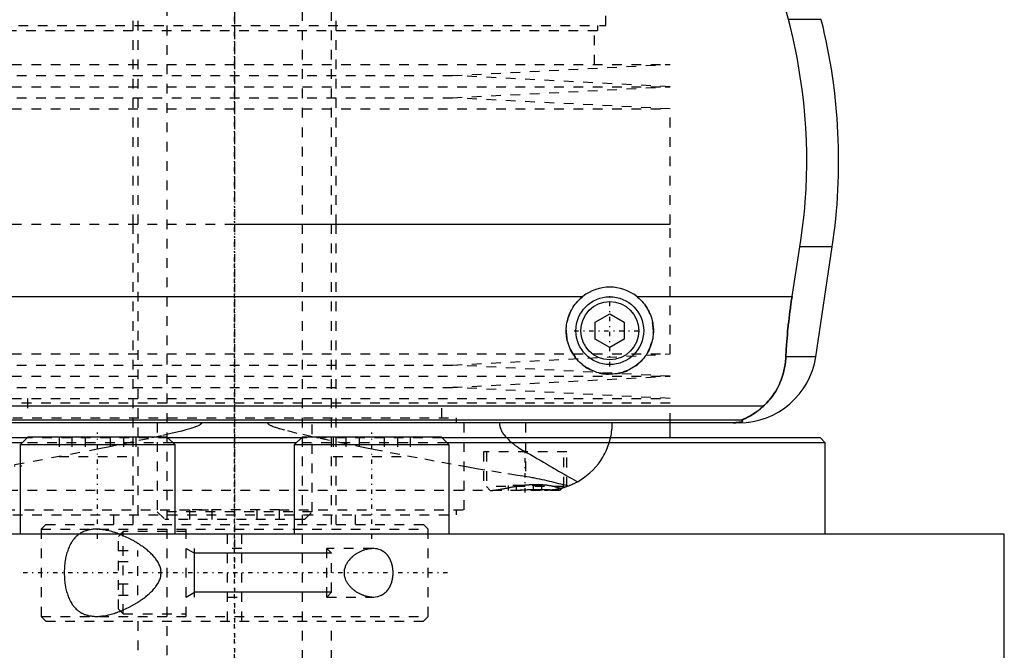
# Model space of a CAD drawing. Extents: x -90 to 90, y -319 to 558.
# Tile 4 of 9: x -22 to 80, y -24 to 42. Entities that reach past the tile are written whole.
import ezdxf

# ---------------------------------------------------------------- set-up
doc = ezdxf.new("R2010")
doc.units = 0
doc.linetypes.add('CENTER', pattern=[1.5, 0.45, -0.5, 0.05, -0.5])
doc.linetypes.add('DASHED', pattern=[2, 1, -1])
for name, color, linetype in [('AM_0', 7, 'CONTINUOUS'), ('AM_10', 7, 'CONTINUOUS'), ('AM_3', 7, 'DASHED'), ('AM_7', 7, 'CENTER')]:
    doc.layers.add(name, color=color, linetype=linetype)

msp = doc.modelspace()

# ---------------------------------------------------------------- linework, layer by layer
at = {"layer": 'AM_0', "color": 7, "linetype": 'CONTINUOUS'}
for p, q in [((57.2, 41.62), (55.78, 46.97)), ((60.6, 41.62), (57.2, 41.62)), ((57.58, 13.03), (58.39, 18.16)), ((61.72, 18.16), (58.39, 18.16)), ((60.02, 6.81), (61.72, 18.16)), ((-35.96, 13.03), (35.96, 13.03)), ((41.54, 13.03), (57.58, 13.03)), ((37.25, 10.37), (38.75, 11.23)), ((38.75, 11.23), (40.25, 10.37)), ((37.25, 8.63), (37.25, 10.37)), ((40.25, 10.37), (40.25, 8.63)), ((38.75, 7.77), (37.25, 8.63)), ((40.25, 8.63), (38.75, 7.77)), ((60.02, 6.81), (56.93, 6.81)), ((54.6, 1.69), (-54.6, 1.69)), ((52.38, 0.25), (-52.38, 0.25)), ((52.11, 0), (-52.11, 0)), ((45, -1.58), (45, 0)), ((-21.44, -1.58), (-60.5, -1.58)), ((-21.36, -1.5), (-22.16, -2.3)), ((-6.96, -1.5), (-21.36, -1.5)), ((-6.16, -2.3), (-6.96, -1.5)), ((6.88, -1.58), (-6.88, -1.58)), ((6.96, -1.5), (6.16, -2.3)), ((21.36, -1.5), (6.96, -1.5)), ((22.16, -2.3), (21.36, -1.5)), ((60.5, -1.58), (21.44, -1.58)), ((61, -2.08), (60.5, -1.58)), ((-21.94, -2.08), (-61, -2.08)), ((-22.16, -2.3), (-22.16, -11.5)), ((-6.16, -2.3), (-22.16, -2.3)), ((6.38, -2.08), (-6.38, -2.08)), ((-6.16, -11.5), (-6.16, -2.3)), ((6.16, -2.3), (6.16, -11.5)), ((22.16, -2.3), (6.16, -2.3)), ((61, -2.08), (21.94, -2.08)), ((22.16, -11.5), (22.16, -2.3)), ((61, -11.5), (61, -2.08)), ((79.5, -11.5), (-79.5, -11.5)), ((79.5, -28.2), (79.5, -11.5))]:
    msp.add_line(p, q, dxfattribs=at)
for points in [[(58.39, 18.16, 0), (58.5, 18.82, 0), (58.67, 20.16, 0), (58.82, 21.48, 0), (58.88, 22.14, 0), (58.94, 22.8, 0), (59.02, 24.1, 0), (59.07, 25.38, 0), (59.09, 26.64, 0), (59.09, 27.88, 0), (59.06, 29.15, 0), (59.03, 29.79, 0), (58.99, 30.44, 0), (58.9, 31.75, 0), (58.78, 33.07, 0), (58.62, 34.4, 0), (58.43, 35.73, 0), (58.21, 37.05, 0), (58.09, 37.72, 0), (57.96, 38.38, 0), (57.68, 39.69, 0), (57.37, 40.98, 0), (57.2, 41.62, 0)], [(41.54, 13.03, 0), (41.62, 12.97, 0), (41.77, 12.83, 0), (41.92, 12.69, 0), (41.99, 12.62, 0), (42.06, 12.55, 0), (42.2, 12.39, 0), (42.33, 12.23, 0), (42.45, 12.06, 0), (42.57, 11.89, 0), (42.67, 11.7, 0), (42.72, 11.61, 0), (42.77, 11.52, 0), (42.86, 11.32, 0), (42.95, 11.13, 0), (43.02, 10.93, 0), (43.08, 10.73, 0), (43.13, 10.52, 0), (43.15, 10.42, 0), (43.18, 10.32, 0), (43.21, 10.11, 0), (43.23, 9.91, 0), (43.24, 9.81, 0), (43.25, 9.71, 0), (43.25, 9.51, 0), (43.25, 9.31, 0), (43.24, 9.21, 0), (43.23, 9.11, 0), (43.21, 8.91, 0), (43.18, 8.7, 0), (43.14, 8.5, 0), (43.09, 8.3, 0), (43.03, 8.1, 0), (42.99, 8.01, 0), (42.96, 7.91, 0), (42.88, 7.72, 0), (42.8, 7.53, 0), (42.7, 7.34, 0), (42.6, 7.17, 0), (42.49, 6.99, 0), (42.43, 6.91, 0), (42.37, 6.83, 0), (42.25, 6.67, 0), (42.12, 6.52, 0), (41.98, 6.37, 0), (41.84, 6.23, 0), (41.7, 6.1, 0), (41.62, 6.03, 0), (41.54, 5.97, 0), (41.38, 5.85, 0), (41.21, 5.73, 0), (41.03, 5.62, 0), (40.85, 5.52, 0), (40.67, 5.43, 0), (40.57, 5.38, 0), (40.47, 5.34, 0), (40.28, 5.27, 0), (40.08, 5.2, 0), (39.87, 5.14, 0), (39.67, 5.1, 0), (39.46, 5.06, 0), (39.36, 5.04, 0), (39.26, 5.03, 0), (39.05, 5.01, 0), (38.85, 5, 0), (38.75, 5, 0), (38.65, 5, 0), (38.45, 5.01, 0), (38.24, 5.03, 0), (38.14, 5.04, 0), (38.04, 5.06, 0), (37.83, 5.1, 0), (37.63, 5.14, 0), (37.42, 5.2, 0), (37.22, 5.27, 0), (37.03, 5.34, 0), (36.93, 5.38, 0), (36.83, 5.43, 0), (36.65, 5.52, 0), (36.47, 5.62, 0), (36.29, 5.73, 0), (36.12, 5.85, 0), (35.96, 5.97, 0), (35.88, 6.03, 0), (35.8, 6.1, 0), (35.66, 6.23, 0), (35.52, 6.37, 0), (35.38, 6.52, 0), (35.25, 6.67, 0), (35.13, 6.83, 0), (35.07, 6.91, 0), (35.01, 6.99, 0), (34.9, 7.17, 0), (34.8, 7.34, 0), (34.7, 7.53, 0), (34.62, 7.72, 0), (34.54, 7.91, 0), (34.51, 8.01, 0), (34.47, 8.1, 0), (34.41, 8.3, 0), (34.36, 8.5, 0), (34.32, 8.7, 0), (34.29, 8.91, 0), (34.27, 9.11, 0), (34.26, 9.21, 0), (34.25, 9.31, 0), (34.25, 9.51, 0), (34.25, 9.71, 0), (34.26, 9.81, 0), (34.27, 9.91, 0), (34.29, 10.11, 0), (34.32, 10.32, 0), (34.35, 10.42, 0), (34.37, 10.52, 0), (34.42, 10.73, 0), (34.48, 10.93, 0), (34.55, 11.13, 0), (34.64, 11.32, 0), (34.73, 11.52, 0), (34.78, 11.61, 0), (34.83, 11.7, 0), (34.93, 11.89, 0), (35.05, 12.06, 0), (35.17, 12.23, 0), (35.3, 12.39, 0), (35.44, 12.55, 0), (35.51, 12.62, 0), (35.58, 12.69, 0), (35.73, 12.83, 0), (35.88, 12.97, 0), (35.96, 13.03, 0)], [(56.93, 6.81, 0), (56.94, 6.99, 0), (56.96, 7.33, 0), (56.98, 7.68, 0), (56.99, 7.85, 0), (57, 8.03, 0), (57.03, 8.37, 0), (57.06, 8.72, 0), (57.09, 9.07, 0), (57.12, 9.42, 0), (57.15, 9.77, 0), (57.17, 9.94, 0), (57.19, 10.12, 0), (57.23, 10.46, 0), (57.27, 10.81, 0), (57.31, 11.15, 0), (57.36, 11.5, 0), (57.4, 11.84, 0), (57.43, 12.01, 0), (57.45, 12.18, 0), (57.5, 12.52, 0), (57.55, 12.86, 0), (57.58, 13.03, 0)], [(54.6, 1.69, 0), (54.72, 1.8, 0), (54.94, 2.02, 0), (55.16, 2.25, 0), (55.26, 2.37, 0), (55.36, 2.49, 0), (55.55, 2.74, 0), (55.73, 3, 0), (55.9, 3.27, 0), (56.06, 3.55, 0), (56.2, 3.83, 0), (56.27, 3.98, 0), (56.33, 4.12, 0), (56.45, 4.42, 0), (56.55, 4.72, 0), (56.65, 5.03, 0), (56.73, 5.34, 0), (56.8, 5.66, 0), (56.82, 5.83, 0), (56.85, 5.99, 0), (56.89, 6.32, 0), (56.92, 6.65, 0), (56.93, 6.81, 0)], [(52.38, 0.25, 0), (52.38, 0.25, 0), (52.38, 0.26, 0), (52.38, 0.26, 0), (52.38, 0.26, 0), (52.38, 0.26, 0), (52.38, 0.26, 0), (52.38, 0.27, 0), (52.38, 0.27, 0), (52.38, 0.27, 0), (52.39, 0.27, 0), (52.39, 0.28, 0), (52.39, 0.28, 0), (52.4, 0.28, 0), (52.41, 0.28, 0), (52.41, 0.29, 0), (52.42, 0.29, 0), (52.43, 0.3, 0), (52.43, 0.3, 0), (52.44, 0.3, 0), (52.45, 0.31, 0), (52.46, 0.31, 0), (52.46, 0.31, 0), (52.47, 0.32, 0), (52.48, 0.32, 0), (52.49, 0.33, 0), (52.5, 0.33, 0), (52.5, 0.33, 0), (52.51, 0.34, 0), (52.53, 0.34, 0), (52.54, 0.35, 0), (52.55, 0.35, 0), (52.57, 0.36, 0), (52.57, 0.36, 0), (52.58, 0.37, 0), (52.6, 0.37, 0), (52.61, 0.38, 0), (52.66, 0.4, 0), (52.76, 0.45, 0), (52.88, 0.51, 0), (53, 0.57, 0), (53.06, 0.6, 0), (53.13, 0.64, 0), (53.27, 0.72, 0), (53.43, 0.81, 0), (53.59, 0.91, 0), (53.76, 1.02, 0), (53.94, 1.15, 0), (54.03, 1.21, 0), (54.12, 1.29, 0), (54.31, 1.44, 0), (54.5, 1.6, 0), (54.6, 1.69, 0)], [(51.49, 0, 0), (51.5, 0, 0), (51.51, 0, 0), (51.52, 0, 0), (51.52, 0, 0), (51.53, 0, 0), (51.53, 0, 0), (51.54, 0, 0), (51.55, 0, 0), (51.56, 0, 0), (51.57, 0, 0), (51.57, 0, 0), (51.58, 0, 0), (51.59, 0, 0), (51.6, 0, 0), (51.6, 0, 0), (51.61, 0, 0), (51.62, 0, 0), (51.63, 0, 0), (51.63, 0, 0), (51.64, 0, 0), (51.65, 0, 0), (51.65, 0, 0), (51.66, 0, 0), (51.67, 0, 0), (51.67, 0, 0), (51.68, 0, 0), (51.68, 0, 0), (51.69, 0, 0), (51.7, 0, 0), (51.7, 0, 0), (51.71, 0, 0), (51.72, 0, 0), (51.72, 0, 0), (51.73, 0, 0), (51.73, 0, 0), (51.74, 0, 0), (51.75, 0, 0), (51.76, 0, 0), (51.76, 0.01, 0), (51.77, 0.01, 0), (51.77, 0.01, 0), (51.78, 0.01, 0), (51.78, 0.01, 0), (51.79, 0.01, 0), (51.8, 0.01, 0), (51.8, 0.01, 0), (51.81, 0.01, 0), (51.81, 0.01, 0), (51.82, 0.01, 0), (51.82, 0.01, 0), (51.84, 0.01, 0), (51.87, 0.01, 0), (51.89, 0.01, 0), (51.91, 0.01, 0), (51.93, 0.01, 0), (51.96, 0.02, 0), (51.99, 0.02, 0), (52.01, 0.02, 0), (52.04, 0.02, 0), (52.05, 0.03, 0), (52.06, 0.03, 0), (52.08, 0.03, 0), (52.1, 0.03, 0), (52.1, 0.03, 0), (52.11, 0.03, 0), (52.13, 0.04, 0), (52.15, 0.04, 0), (52.15, 0.04, 0), (52.16, 0.04, 0), (52.17, 0.04, 0), (52.19, 0.04, 0), (52.23, 0.05, 0), (52.3, 0.07, 0), (52.35, 0.08, 0), (52.39, 0.1, 0), (52.41, 0.11, 0), (52.42, 0.12, 0), (52.43, 0.13, 0), (52.45, 0.14, 0), (52.45, 0.16, 0), (52.45, 0.17, 0), (52.45, 0.19, 0), (52.44, 0.2, 0), (52.44, 0.21, 0), (52.43, 0.22, 0), (52.41, 0.23, 0), (52.39, 0.25, 0), (52.38, 0.25, 0)]]:
    msp.add_polyline3d(points, dxfattribs=at)
for radius in [3.5, 3]:
    msp.add_circle((38.75, 9.5), radius, dxfattribs=at)
for centre, radius, start, end in [((2.39, 27.06), 60, 351.467, 14.0378), ((38.75, 9.5), 4.5, 51.7104, 128.2896), ((52.11, 8), 8, 270, 351.467)]:
    msp.add_arc(centre, radius, start, end, dxfattribs=at)
at = {"layer": 'AM_10', "color": 7, "linetype": 'CONTINUOUS'}
for p, q in [((-5, -13), (-4.15, -13.49)), ((-4.15, -18), (-4.15, -13)), ((10, -13.49), (-4.15, -13.49)), ((-5, -18), (-4.15, -17.51)), ((10, -17.51), (-4.15, -17.51))]:
    msp.add_line(p, q, dxfattribs=at)
at = {"layer": 'AM_3', "color": 6, "linetype": 'DASHED'}
for p, q in [((-7, 479), (-7, -50.5)), ((7, -50.5), (7, 479)), ((-10, 463.5), (-10, -10.5)), ((10, -10.5), (10, 463.5)), ((-10.5, 51.5), (-10.5, 20.5)), ((10.5, 20.5), (10.5, 51.5)), ((38.33, 41), (38.33, 50)), ((-38.33, 41), (38.33, 41)), ((37.53, 40.5), (37.53, 41)), ((-37.53, 40.5), (37.53, 40.5)), ((37.17, 37), (37.17, 40.5)), ((-45, 37), (45, 37)), ((22.5, 35.85), (45, 37)), ((-22.5, 35.85), (22.5, 35.85)), ((45, 34.7), (22.5, 35.85)), ((-45, 34.7), (45, 34.7)), ((22.5, 33.55), (45, 34.7)), ((-22.5, 33.55), (22.5, 33.55)), ((45, 32.4), (22.5, 33.55)), ((-45, 32.4), (45, 32.4)), ((45, 20.5), (45, 32.4)), ((-45, 20.5), (45, 20.5)), ((-10.5, 20.5), (-10.5, -10.5)), ((0, 20.5), (45, 20.5)), ((10.5, -10.5), (10.5, 20.5)), ((45, 7.1), (45, 20.5)), ((-45, 7.1), (45, 7.1)), ((22.5, 5.95), (45, 7.1)), ((-22.5, 5.95), (22.5, 5.95)), ((45, 4.8), (22.5, 5.95)), ((-45, 4.8), (45, 4.8)), ((22.5, 3.65), (45, 4.8)), ((-22.5, 3.65), (22.5, 3.65)), ((45, 2.5), (22.5, 3.65)), ((-45, 2.5), (45, 2.5)), ((-21.4, 2.5), (-21.4, 0.5)), ((21.4, 0.5), (21.4, 2.5)), ((45, 2), (-45, 2)), ((45, 2), (-45, 2)), ((45, 0), (45, 2)), ((-22.9, 0.5), (22.9, 0.5)), ((-8, 0), (-8, -9.2)), ((8, -9.2), (8, 0)), ((22.9, 0), (22.9, 0.5)), ((23.7, -9), (23.7, 0)), ((30.04, 0), (30.04, -5.57)), ((-6.88, -1.58), (-21.44, -1.58)), ((-18.12, -1.5), (-18.12, -3.5)), ((-16.83, -1.5), (-16.83, -3.5)), ((-15.44, -1.5), (-15.44, -3.5)), ((-12.87, -1.5), (-12.87, -3.5)), ((-11.48, -1.5), (-11.48, -3.5)), ((-10.19, -1.5), (-10.19, -3.5)), ((21.44, -1.58), (6.88, -1.58)), ((10.19, -1.5), (10.19, -3.5)), ((11.48, -1.5), (11.48, -3.5)), ((12.87, -1.5), (12.87, -3.5)), ((15.44, -1.5), (15.44, -3.5)), ((16.83, -1.5), (16.83, -3.5)), ((18.12, -1.5), (18.12, -3.5)), ((-6.38, -2.08), (-21.94, -2.08)), ((21.94, -2.08), (6.38, -2.08)), ((25.7, -3), (25.7, -7)), ((34.3, -3), (25.7, -3)), ((26, -3), (26, -6.6)), ((34, -6.6), (34, -3)), ((34.3, -6.61), (34.3, -3)), ((-18.12, -3.5), (-10.19, -3.5)), ((10.19, -3.5), (18.12, -3.5)), ((33.6, -7), (-33.6, -7)), ((26, -6.6), (26.4, -7)), ((34, -6.6), (26, -6.6)), ((28.27, -7), (28.27, -6.5)), ((31.73, -6.5), (28.27, -6.5)), ((29.13, -7), (29.13, -6.5)), ((30.87, -7), (30.87, -6.5)), ((31.73, -7), (31.73, -6.5)), ((33.6, -7), (34, -6.6)), ((33.85, -6.75), (33.72, -6.78)), ((-23.7, -9), (-2.31, -9)), ((-4.62, -10), (-4.62, -9)), ((4.62, -9), (-4.62, -9)), ((-2.31, -10), (-2.31, -9)), ((2.31, -10), (2.31, -9)), ((4.62, -9), (23.7, -9)), ((4.62, -10), (4.62, -9)), ((22.9, -9.5), (22.9, -9)), ((-22.9, -9.5), (22.9, -9.5)), ((-12.5, -9.5), (-12.5, -10.5)), ((-8, -9.2), (-7.2, -10)), ((8, -9.2), (-8, -9.2)), ((7.2, -10), (-7.2, -10)), ((7.2, -10), (8, -9.2)), ((12.5, -10.5), (12.5, -9.5)), ((-19.5, -10.5), (-20, -11)), ((-20, -11), (-20, -20)), ((-20, -11), (20, -11)), ((-19.5, -10.5), (19.5, -10.5)), ((-5, -20), (-5, -11)), ((-0.75, -20.5), (-0.75, -10.5)), ((0.75, -20.5), (0.75, -10.5)), ((20, -11), (19.5, -10.5)), ((20, -20), (20, -11)), ((-11.5, -11.25), (-12, -11.75)), ((-12, -19.25), (-12, -11.75)), ((-11.8, -11.55), (-11.92, -11.5)), ((-5, -11.25), (-11.5, -11.25)), ((-11.5, -19.75), (-11.5, -11.25)), ((-12, -13.19), (-10, -13.19)), ((-10, -17.81), (-10, -13.19)), ((0.75, -13), (-0.75, -13)), ((14.28, -13), (9.51, -13)), ((10, -13.49), (9.51, -13)), ((9.51, -18), (9.51, -13)), ((10, -17.51), (10, -13.49)), ((-12, -14.35), (-10, -14.35)), ((-12, -16.65), (-10, -16.65)), ((-12, -17.81), (-10, -17.81)), ((-0.75, -18), (0.75, -18)), ((9.51, -18), (10, -17.51)), ((9.51, -18), (14.28, -18)), ((-12, -19.25), (-11.5, -19.75)), ((-20, -20), (-19.5, -20.5)), ((-20, -20), (20, -20)), ((-11.5, -19.75), (-5, -19.75)), ((19.5, -20.5), (20, -20)), ((-19.5, -20.5), (19.5, -20.5)), ((-10, -20.5), (-10, -50.5)), ((10, -50.5), (10, -20.5))]:
    msp.add_line(p, q, dxfattribs=at)
for points in [[(57.58, 13.03, 0), (57.55, 12.86, 0), (57.5, 12.52, 0), (57.45, 12.18, 0), (57.43, 12.01, 0), (57.4, 11.84, 0), (57.36, 11.5, 0), (57.31, 11.15, 0), (57.27, 10.81, 0), (57.23, 10.46, 0), (57.19, 10.12, 0), (57.17, 9.94, 0), (57.15, 9.77, 0), (57.12, 9.42, 0), (57.09, 9.07, 0), (57.06, 8.72, 0), (57.03, 8.37, 0), (57, 8.03, 0), (56.99, 7.85, 0), (56.98, 7.68, 0), (56.96, 7.33, 0), (56.94, 6.99, 0), (56.93, 6.81, 0)], [(56.93, 6.81, 0), (56.92, 6.65, 0), (56.89, 6.32, 0), (56.85, 5.99, 0), (56.82, 5.83, 0), (56.8, 5.66, 0), (56.73, 5.34, 0), (56.65, 5.03, 0), (56.55, 4.72, 0), (56.45, 4.42, 0), (56.33, 4.12, 0), (56.27, 3.97, 0), (56.2, 3.83, 0), (56.06, 3.55, 0), (55.9, 3.27, 0), (55.73, 3, 0), (55.55, 2.74, 0), (55.36, 2.49, 0), (55.26, 2.37, 0), (55.16, 2.25, 0), (54.94, 2.02, 0), (54.72, 1.8, 0), (54.6, 1.69, 0)], [(54.6, 1.69, 0), (54.51, 1.61, 0), (54.32, 1.45, 0), (54.14, 1.31, 0), (54.06, 1.24, 0), (53.97, 1.17, 0), (53.8, 1.05, 0), (53.63, 0.94, 0), (53.48, 0.84, 0), (53.33, 0.75, 0), (53.18, 0.67, 0), (53.12, 0.63, 0), (53.05, 0.59, 0), (52.93, 0.53, 0), (52.81, 0.48, 0), (52.7, 0.42, 0), (52.64, 0.4, 0), (52.63, 0.39, 0), (52.61, 0.38, 0), (52.6, 0.38, 0), (52.6, 0.37, 0), (52.58, 0.37, 0), (52.57, 0.36, 0), (52.55, 0.35, 0), (52.54, 0.35, 0), (52.52, 0.34, 0), (52.52, 0.34, 0), (52.51, 0.33, 0), (52.5, 0.33, 0), (52.48, 0.32, 0), (52.48, 0.32, 0), (52.47, 0.32, 0), (52.46, 0.31, 0), (52.45, 0.31, 0), (52.44, 0.3, 0), (52.44, 0.3, 0), (52.43, 0.3, 0), (52.42, 0.29, 0), (52.41, 0.29, 0), (52.4, 0.28, 0), (52.4, 0.28, 0), (52.39, 0.28, 0), (52.39, 0.28, 0), (52.39, 0.27, 0), (52.38, 0.27, 0), (52.38, 0.27, 0), (52.38, 0.26, 0), (52.38, 0.26, 0), (52.38, 0.26, 0), (52.38, 0.26, 0), (52.38, 0.26, 0), (52.38, 0.25, 0), (52.38, 0.25, 0)], [(-3.41, 0, 0), (-3.41, 0, 0), (-3.41, 0, 0), (-3.41, -0.01, 0), (-3.41, -0.01, 0), (-3.41, -0.01, 0), (-3.41, -0.01, 0), (-3.41, -0.01, 0), (-3.41, -0.01, 0), (-3.41, -0.02, 0), (-3.42, -0.02, 0), (-3.42, -0.02, 0), (-3.42, -0.02, 0), (-3.42, -0.02, 0), (-3.42, -0.02, 0), (-3.42, -0.03, 0), (-3.42, -0.03, 0), (-3.42, -0.03, 0), (-3.42, -0.03, 0), (-3.42, -0.03, 0), (-3.42, -0.03, 0), (-3.42, -0.04, 0), (-3.42, -0.04, 0), (-3.42, -0.04, 0), (-3.42, -0.04, 0), (-3.42, -0.04, 0), (-3.42, -0.04, 0), (-3.42, -0.04, 0), (-3.42, -0.04, 0), (-3.42, -0.05, 0), (-3.42, -0.05, 0), (-3.42, -0.05, 0), (-3.42, -0.05, 0), (-3.42, -0.05, 0), (-3.42, -0.05, 0), (-3.43, -0.06, 0), (-3.43, -0.06, 0), (-3.43, -0.06, 0), (-3.43, -0.08, 0), (-3.44, -0.09, 0), (-3.45, -0.1, 0), (-3.45, -0.1, 0), (-3.46, -0.11, 0), (-3.46, -0.12, 0), (-3.47, -0.13, 0), (-3.48, -0.13, 0), (-3.49, -0.14, 0), (-3.5, -0.15, 0), (-3.5, -0.16, 0), (-3.51, -0.16, 0), (-3.52, -0.17, 0), (-3.53, -0.18, 0), (-3.53, -0.18, 0), (-3.54, -0.19, 0), (-3.55, -0.19, 0), (-3.56, -0.2, 0), (-3.56, -0.2, 0), (-3.57, -0.21, 0), (-3.58, -0.21, 0), (-3.59, -0.22, 0), (-3.63, -0.24, 0), (-3.7, -0.28, 0), (-3.77, -0.32, 0), (-3.85, -0.36, 0), (-3.94, -0.39, 0), (-3.98, -0.41, 0), (-4.03, -0.43, 0), (-4.12, -0.46, 0), (-4.23, -0.5, 0), (-4.63, -0.63, 0), (-5.03, -0.74, 0), (-5.47, -0.86, 0), (-6.44, -1.09, 0), (-7.57, -1.35, 0), (-8.91, -1.65, 0), (-10.45, -1.97, 0), (-12.16, -2.32, 0), (-13.07, -2.51, 0), (-14.02, -2.7, 0), (-15.98, -3.08, 0), (-17.92, -3.46, 0), (-19.84, -3.82, 0), (-21.74, -4.17, 0), (-23.63, -4.51, 0)], [(30.04, -5.57, 0), (29.21, -5.45, 0), (27.54, -5.18, 0), (25.84, -4.89, 0), (24.98, -4.75, 0), (24.12, -4.6, 0), (22.38, -4.29, 0), (20.62, -3.97, 0), (18.85, -3.63, 0), (17.06, -3.29, 0), (15.26, -2.94, 0), (14.36, -2.76, 0), (13.45, -2.58, 0), (11.63, -2.21, 0), (9.81, -1.84, 0), (8.01, -1.45, 0), (6.45, -1.1, 0), (5.17, -0.78, 0), (4.67, -0.64, 0), (4.59, -0.62, 0), (4.45, -0.57, 0), (4.32, -0.53, 0), (4.26, -0.51, 0), (4.2, -0.49, 0), (4.09, -0.45, 0), (3.99, -0.42, 0), (3.9, -0.38, 0), (3.82, -0.34, 0), (3.75, -0.31, 0), (3.72, -0.29, 0), (3.68, -0.28, 0), (3.63, -0.25, 0), (3.58, -0.21, 0), (3.55, -0.2, 0), (3.54, -0.19, 0), (3.54, -0.19, 0), (3.53, -0.18, 0), (3.53, -0.18, 0), (3.52, -0.18, 0), (3.52, -0.17, 0), (3.51, -0.16, 0), (3.51, -0.16, 0), (3.5, -0.15, 0), (3.5, -0.15, 0), (3.49, -0.15, 0), (3.49, -0.14, 0), (3.48, -0.14, 0), (3.48, -0.13, 0), (3.47, -0.13, 0), (3.47, -0.12, 0), (3.47, -0.12, 0), (3.47, -0.12, 0), (3.46, -0.11, 0), (3.46, -0.11, 0), (3.45, -0.11, 0), (3.45, -0.1, 0), (3.45, -0.1, 0), (3.45, -0.09, 0), (3.44, -0.09, 0), (3.44, -0.09, 0), (3.44, -0.08, 0), (3.44, -0.08, 0), (3.43, -0.07, 0), (3.43, -0.06, 0), (3.43, -0.06, 0), (3.43, -0.06, 0), (3.42, -0.05, 0), (3.42, -0.05, 0), (3.42, -0.04, 0), (3.42, -0.03, 0), (3.42, -0.03, 0), (3.42, -0.02, 0), (3.42, -0.02, 0), (3.42, -0.02, 0), (3.41, -0.01, 0), (3.41, 0, 0), (3.41, 0, 0)], [(27.35, 0, 0), (27.35, -0.02, 0), (27.35, -0.06, 0), (27.35, -0.1, 0), (27.35, -0.12, 0), (27.36, -0.14, 0), (27.36, -0.18, 0), (27.37, -0.22, 0), (27.37, -0.26, 0), (27.38, -0.3, 0), (27.39, -0.34, 0), (27.39, -0.36, 0), (27.39, -0.38, 0), (27.4, -0.42, 0), (27.41, -0.46, 0), (27.42, -0.5, 0), (27.44, -0.53, 0), (27.45, -0.57, 0), (27.46, -0.59, 0), (27.46, -0.61, 0), (27.48, -0.65, 0), (27.49, -0.69, 0), (27.5, -0.7, 0), (27.51, -0.72, 0), (27.52, -0.76, 0), (27.54, -0.8, 0), (27.55, -0.81, 0), (27.56, -0.83, 0), (27.58, -0.87, 0), (27.6, -0.9, 0), (27.61, -0.94, 0), (27.63, -0.97, 0), (27.65, -1.01, 0), (27.67, -1.02, 0), (27.68, -1.04, 0), (27.7, -1.07, 0), (27.72, -1.11, 0), (27.74, -1.14, 0), (27.76, -1.17, 0), (27.79, -1.2, 0), (27.8, -1.22, 0), (27.81, -1.24, 0), (27.83, -1.27, 0), (27.86, -1.3, 0), (27.94, -1.4, 0), (28.1, -1.58, 0), (28.27, -1.75, 0), (28.36, -1.83, 0), (28.44, -1.91, 0), (28.62, -2.06, 0), (28.8, -2.2, 0), (28.99, -2.34, 0), (29.17, -2.47, 0), (29.36, -2.6, 0), (29.46, -2.66, 0), (29.56, -2.72, 0), (29.75, -2.84, 0), (29.95, -2.95, 0), (30.04, -3.01, 0)], [(35.44, -6.1, 0), (35.63, -5.98, 0), (36.01, -5.74, 0), (36.36, -5.47, 0), (36.53, -5.33, 0), (36.7, -5.19, 0), (37.01, -4.89, 0), (37.3, -4.57, 0), (37.57, -4.24, 0), (37.81, -3.9, 0), (38.03, -3.55, 0), (38.14, -3.37, 0), (38.23, -3.19, 0), (38.41, -2.82, 0), (38.56, -2.45, 0), (38.69, -2.07, 0), (38.79, -1.69, 0), (38.88, -1.31, 0), (38.91, -1.12, 0), (38.94, -0.93, 0), (38.98, -0.56, 0), (39, -0.18, 0), (39, 0, 0)], [(52.38, 0.25, 0), (52.39, 0.25, 0), (52.41, 0.23, 0), (52.43, 0.22, 0), (52.44, 0.21, 0), (52.44, 0.2, 0), (52.45, 0.19, 0), (52.45, 0.17, 0), (52.45, 0.16, 0), (52.45, 0.14, 0), (52.43, 0.13, 0), (52.42, 0.12, 0), (52.41, 0.11, 0), (52.39, 0.1, 0), (52.35, 0.08, 0), (52.3, 0.07, 0), (52.23, 0.05, 0), (52.19, 0.04, 0), (52.17, 0.04, 0), (52.16, 0.04, 0), (52.15, 0.04, 0), (52.15, 0.04, 0), (52.13, 0.04, 0), (52.11, 0.03, 0), (52.1, 0.03, 0), (52.1, 0.03, 0), (52.08, 0.03, 0), (52.06, 0.03, 0), (52.05, 0.03, 0), (52.04, 0.02, 0), (52.01, 0.02, 0), (51.99, 0.02, 0), (51.96, 0.02, 0), (51.93, 0.01, 0), (51.91, 0.01, 0), (51.89, 0.01, 0), (51.87, 0.01, 0), (51.84, 0.01, 0), (51.82, 0.01, 0), (51.82, 0.01, 0), (51.81, 0.01, 0), (51.81, 0.01, 0), (51.8, 0.01, 0), (51.8, 0.01, 0), (51.79, 0.01, 0), (51.78, 0.01, 0), (51.78, 0.01, 0), (51.77, 0.01, 0), (51.77, 0.01, 0), (51.76, 0.01, 0), (51.76, 0, 0), (51.75, 0, 0), (51.74, 0, 0), (51.73, 0, 0), (51.73, 0, 0), (51.72, 0, 0), (51.72, 0, 0), (51.71, 0, 0), (51.7, 0, 0), (51.7, 0, 0), (51.69, 0, 0), (51.68, 0, 0), (51.68, 0, 0), (51.67, 0, 0), (51.67, 0, 0), (51.66, 0, 0), (51.65, 0, 0), (51.65, 0, 0), (51.64, 0, 0), (51.63, 0, 0), (51.63, 0, 0), (51.62, 0, 0), (51.61, 0, 0), (51.6, 0, 0), (51.6, 0, 0), (51.59, 0, 0), (51.58, 0, 0), (51.57, 0, 0), (51.57, 0, 0), (51.56, 0, 0), (51.55, 0, 0), (51.54, 0, 0), (51.53, 0, 0), (51.53, 0, 0), (51.52, 0, 0), (51.52, 0, 0), (51.51, 0, 0), (51.5, 0, 0), (51.49, 0, 0)], [(30.04, -3.01, 0), (30.22, -3.1, 0), (30.56, -3.3, 0), (30.9, -3.5, 0), (31.06, -3.59, 0), (31.23, -3.69, 0), (31.56, -3.88, 0), (31.89, -4.07, 0), (32.21, -4.26, 0), (32.53, -4.45, 0), (32.84, -4.63, 0), (33, -4.72, 0), (33.15, -4.81, 0), (33.45, -4.99, 0), (33.74, -5.16, 0), (34.02, -5.32, 0), (34.3, -5.48, 0), (34.57, -5.63, 0), (34.7, -5.7, 0), (34.83, -5.77, 0), (35.08, -5.91, 0), (35.32, -6.04, 0), (35.44, -6.1, 0)], [(34.48, -6.54, 0), (34.38, -6.52, 0), (34.16, -6.46, 0), (33.94, -6.41, 0), (33.83, -6.38, 0), (33.71, -6.35, 0), (33.49, -6.3, 0), (33.25, -6.24, 0), (33.02, -6.18, 0), (32.78, -6.12, 0), (32.53, -6.07, 0), (32.41, -6.04, 0), (32.29, -6.01, 0), (32.04, -5.95, 0), (31.78, -5.9, 0), (31.52, -5.84, 0), (31.26, -5.79, 0), (31, -5.74, 0), (30.86, -5.71, 0), (30.73, -5.69, 0), (30.46, -5.64, 0), (30.18, -5.6, 0), (30.04, -5.57, 0)], [(35.44, -6.1, 0), (35.39, -6.12, 0), (35.3, -6.17, 0), (35.21, -6.22, 0), (35.16, -6.25, 0), (35.11, -6.27, 0), (35.02, -6.31, 0), (34.93, -6.36, 0), (34.83, -6.4, 0), (34.74, -6.44, 0), (34.64, -6.48, 0), (34.59, -6.5, 0), (34.55, -6.52, 0), (34.45, -6.56, 0), (34.35, -6.59, 0), (34.26, -6.63, 0), (34.16, -6.66, 0), (34.06, -6.69, 0), (34.02, -6.7, 0), (33.97, -6.72, 0), (33.87, -6.75, 0), (33.77, -6.77, 0), (33.72, -6.78, 0)], [(26.41, -7, 0), (26.43, -7, 0), (26.48, -7, 0), (26.53, -7, 0), (26.55, -7, 0), (26.58, -6.99, 0), (26.63, -6.99, 0), (26.68, -6.99, 0), (26.73, -6.98, 0), (26.78, -6.98, 0), (26.84, -6.97, 0), (26.87, -6.97, 0), (26.89, -6.96, 0), (26.95, -6.96, 0), (27.01, -6.95, 0), (27.07, -6.94, 0), (27.13, -6.93, 0), (27.19, -6.92, 0), (27.22, -6.92, 0), (27.25, -6.91, 0), (27.31, -6.9, 0), (27.38, -6.89, 0), (27.41, -6.88, 0), (27.44, -6.88, 0), (27.51, -6.87, 0), (27.57, -6.85, 0), (27.61, -6.85, 0), (27.64, -6.84, 0), (27.71, -6.83, 0), (27.78, -6.82, 0), (27.84, -6.8, 0), (27.91, -6.79, 0), (27.99, -6.77, 0), (28.02, -6.77, 0), (28.06, -6.76, 0), (28.13, -6.75, 0), (28.2, -6.73, 0), (28.28, -6.72, 0), (28.35, -6.7, 0), (28.42, -6.69, 0), (28.46, -6.68, 0), (28.5, -6.67, 0), (28.57, -6.66, 0), (28.65, -6.64, 0), (28.73, -6.63, 0), (28.8, -6.62, 0), (28.88, -6.6, 0), (28.92, -6.59, 0), (28.96, -6.59, 0), (29.04, -6.57, 0), (29.12, -6.56, 0), (29.2, -6.55, 0), (29.28, -6.53, 0), (29.36, -6.52, 0), (29.4, -6.52, 0), (29.44, -6.51, 0), (29.52, -6.5, 0), (29.6, -6.49, 0), (29.68, -6.47, 0), (29.76, -6.46, 0), (29.84, -6.45, 0), (29.88, -6.45, 0), (29.92, -6.44, 0), (30, -6.43, 0), (30.08, -6.43, 0), (30.12, -6.42, 0), (30.16, -6.42, 0), (30.24, -6.41, 0), (30.32, -6.4, 0), (30.37, -6.4, 0), (30.41, -6.4, 0), (30.49, -6.39, 0), (30.57, -6.39, 0), (30.65, -6.38, 0), (30.73, -6.38, 0), (30.81, -6.37, 0), (30.85, -6.37, 0), (30.89, -6.37, 0), (30.97, -6.37, 0), (31.05, -6.37, 0), (31.13, -6.37, 0), (31.21, -6.37, 0), (31.28, -6.37, 0), (31.32, -6.37, 0), (31.36, -6.37, 0), (31.44, -6.37, 0), (31.52, -6.37, 0), (31.59, -6.38, 0), (31.67, -6.38, 0), (31.74, -6.39, 0), (31.78, -6.39, 0), (31.82, -6.39, 0), (31.89, -6.4, 0), (31.96, -6.41, 0), (32.03, -6.41, 0), (32.1, -6.42, 0), (32.17, -6.43, 0), (32.21, -6.43, 0), (32.24, -6.44, 0), (32.31, -6.45, 0), (32.38, -6.46, 0), (32.45, -6.47, 0), (32.51, -6.48, 0), (32.58, -6.49, 0), (32.61, -6.49, 0), (32.64, -6.5, 0), (32.71, -6.51, 0), (32.77, -6.53, 0), (32.8, -6.53, 0), (32.83, -6.54, 0), (32.89, -6.55, 0), (32.95, -6.56, 0), (32.98, -6.57, 0), (33.01, -6.58, 0), (33.07, -6.59, 0), (33.12, -6.61, 0), (33.18, -6.62, 0), (33.23, -6.63, 0), (33.28, -6.65, 0), (33.31, -6.66, 0), (33.33, -6.66, 0), (33.38, -6.68, 0), (33.43, -6.69, 0), (33.48, -6.71, 0), (33.53, -6.72, 0), (33.57, -6.74, 0), (33.6, -6.74, 0), (33.62, -6.75, 0), (33.66, -6.76, 0), (33.7, -6.78, 0), (33.72, -6.78, 0)], [(31.73, -6.93, 0), (31.65, -6.93, 0), (31.47, -6.93, 0), (31.3, -6.93, 0), (31.21, -6.93, 0), (31.12, -6.93, 0), (30.94, -6.94, 0), (30.76, -6.94, 0), (30.58, -6.94, 0), (30.4, -6.95, 0), (30.21, -6.95, 0), (30.12, -6.96, 0), (30.03, -6.96, 0), (29.84, -6.97, 0), (29.66, -6.97, 0), (29.48, -6.98, 0), (29.29, -6.99, 0), (29.11, -6.99, 0), (29.02, -6.99, 0), (28.93, -6.99, 0), (28.76, -7, 0), (28.58, -7, 0), (28.49, -7, 0)], [(32.72, -6.96, 0), (32.7, -6.96, 0), (32.65, -6.96, 0), (32.6, -6.96, 0), (32.57, -6.96, 0), (32.55, -6.95, 0), (32.49, -6.95, 0), (32.44, -6.95, 0), (32.39, -6.95, 0), (32.33, -6.95, 0), (32.28, -6.95, 0), (32.25, -6.94, 0), (32.22, -6.94, 0), (32.17, -6.94, 0), (32.11, -6.94, 0), (32.05, -6.94, 0), (32, -6.94, 0), (31.94, -6.94, 0), (31.91, -6.94, 0), (31.88, -6.94, 0), (31.82, -6.94, 0), (31.76, -6.93, 0), (31.73, -6.93, 0)], [(34.3, -6.61, 0), (34.3, -6.61, 0), (34.28, -6.62, 0), (34.25, -6.63, 0), (34.23, -6.63, 0), (34.21, -6.64, 0), (34.14, -6.66, 0), (34.07, -6.69, 0), (33.97, -6.72, 0), (33.86, -6.75, 0), (33.74, -6.78, 0), (33.67, -6.8, 0), (33.6, -6.81, 0), (33.45, -6.85, 0), (33.3, -6.88, 0), (33.13, -6.91, 0), (32.95, -6.94, 0), (32.76, -6.96, 0), (32.66, -6.97, 0), (32.56, -6.98, 0), (32.34, -6.99, 0), (32.12, -7, 0), (32, -7, 0)], [(33.72, -6.78, 0), (33.7, -6.79, 0), (33.66, -6.8, 0), (33.61, -6.81, 0), (33.58, -6.82, 0), (33.56, -6.82, 0), (33.51, -6.84, 0), (33.46, -6.85, 0), (33.41, -6.86, 0), (33.35, -6.87, 0), (33.3, -6.88, 0), (33.27, -6.88, 0), (33.24, -6.89, 0), (33.19, -6.9, 0), (33.13, -6.91, 0), (33.07, -6.92, 0), (33.01, -6.93, 0), (32.95, -6.94, 0), (32.92, -6.94, 0), (32.89, -6.94, 0), (32.82, -6.95, 0), (32.76, -6.96, 0), (32.73, -6.96, 0)], [(34.3, -6.61, 0), (34.3, -6.61, 0), (34.3, -6.61, 0), (34.29, -6.61, 0), (34.29, -6.62, 0), (34.28, -6.62, 0), (34.27, -6.62, 0), (34.26, -6.63, 0), (34.24, -6.63, 0), (34.22, -6.64, 0), (34.2, -6.65, 0), (34.19, -6.65, 0), (34.18, -6.65, 0), (34.15, -6.66, 0), (34.12, -6.67, 0), (34.08, -6.68, 0), (34.05, -6.69, 0), (34.01, -6.71, 0), (33.99, -6.71, 0), (33.97, -6.72, 0), (33.92, -6.73, 0), (33.87, -6.74, 0), (33.85, -6.75, 0)], [(-14.28, -11, 0), (-14.33, -11, 0), (-14.43, -11, 0), (-14.53, -11.01, 0), (-14.58, -11.01, 0), (-14.63, -11.01, 0), (-14.73, -11.03, 0), (-14.83, -11.04, 0), (-14.93, -11.05, 0), (-15.03, -11.07, 0), (-15.13, -11.09, 0), (-15.18, -11.11, 0), (-15.23, -11.12, 0), (-15.32, -11.15, 0), (-15.42, -11.18, 0), (-15.51, -11.21, 0), (-15.6, -11.25, 0), (-15.69, -11.29, 0), (-15.74, -11.32, 0), (-15.78, -11.34, 0), (-15.87, -11.39, 0), (-15.96, -11.44, 0), (-16, -11.47, 0), (-16.04, -11.5, 0), (-16.12, -11.56, 0), (-16.2, -11.62, 0), (-16.24, -11.65, 0), (-16.28, -11.68, 0), (-16.36, -11.75, 0), (-16.43, -11.83, 0), (-16.5, -11.9, 0), (-16.57, -11.98, 0), (-16.64, -12.06, 0), (-16.67, -12.11, 0), (-16.71, -12.15, 0), (-16.77, -12.24, 0), (-16.83, -12.33, 0), (-16.89, -12.42, 0), (-16.94, -12.52, 0), (-17, -12.62, 0), (-17.02, -12.68, 0), (-17.05, -12.73, 0), (-17.1, -12.84, 0), (-17.15, -12.95, 0), (-17.2, -13.07, 0), (-17.24, -13.19, 0), (-17.28, -13.32, 0), (-17.3, -13.38, 0), (-17.32, -13.45, 0), (-17.36, -13.58, 0), (-17.39, -13.71, 0), (-17.43, -13.85, 0), (-17.46, -13.99, 0), (-17.48, -14.13, 0), (-17.49, -14.2, 0), (-17.51, -14.27, 0), (-17.53, -14.41, 0), (-17.55, -14.56, 0), (-17.56, -14.7, 0), (-17.57, -14.85, 0), (-17.58, -14.99, 0), (-17.59, -15.07, 0), (-17.59, -15.14, 0), (-17.6, -15.28, 0), (-17.6, -15.43, 0), (-17.6, -15.5, 0), (-17.6, -15.57, 0), (-17.6, -15.72, 0), (-17.59, -15.86, 0), (-17.59, -15.93, 0), (-17.58, -16.01, 0), (-17.57, -16.15, 0), (-17.56, -16.3, 0), (-17.55, -16.44, 0), (-17.53, -16.59, 0), (-17.51, -16.73, 0), (-17.49, -16.8, 0), (-17.48, -16.87, 0), (-17.46, -17.01, 0), (-17.43, -17.15, 0), (-17.39, -17.29, 0), (-17.36, -17.42, 0), (-17.32, -17.55, 0), (-17.3, -17.62, 0), (-17.28, -17.68, 0), (-17.24, -17.81, 0), (-17.2, -17.93, 0), (-17.15, -18.05, 0), (-17.1, -18.16, 0), (-17.05, -18.27, 0), (-17.02, -18.32, 0), (-17, -18.38, 0), (-16.94, -18.48, 0), (-16.89, -18.58, 0), (-16.83, -18.67, 0), (-16.77, -18.76, 0), (-16.71, -18.85, 0), (-16.67, -18.89, 0), (-16.64, -18.94, 0), (-16.57, -19.02, 0), (-16.5, -19.1, 0), (-16.43, -19.17, 0), (-16.36, -19.25, 0), (-16.28, -19.32, 0), (-16.24, -19.35, 0), (-16.2, -19.38, 0), (-16.12, -19.44, 0), (-16.04, -19.5, 0), (-16, -19.53, 0), (-15.96, -19.56, 0), (-15.87, -19.61, 0), (-15.78, -19.66, 0), (-15.74, -19.68, 0), (-15.69, -19.71, 0), (-15.6, -19.75, 0), (-15.51, -19.79, 0), (-15.42, -19.82, 0), (-15.32, -19.85, 0), (-15.23, -19.88, 0), (-15.18, -19.89, 0), (-15.13, -19.91, 0), (-15.03, -19.93, 0), (-14.93, -19.95, 0), (-14.83, -19.96, 0), (-14.73, -19.97, 0), (-14.63, -19.99, 0), (-14.58, -19.99, 0), (-14.53, -19.99, 0), (-14.43, -20, 0), (-14.33, -20, 0), (-14.28, -20, 0)], [(-11.92, -11.5, 0), (-11.99, -11.47, 0), (-12.13, -11.42, 0), (-12.27, -11.37, 0), (-12.33, -11.35, 0), (-12.4, -11.33, 0), (-12.54, -11.29, 0), (-12.68, -11.25, 0), (-12.81, -11.21, 0), (-12.95, -11.17, 0), (-13.08, -11.14, 0), (-13.15, -11.13, 0), (-13.22, -11.12, 0), (-13.35, -11.09, 0), (-13.48, -11.07, 0), (-13.61, -11.05, 0), (-13.73, -11.03, 0), (-13.86, -11.02, 0), (-13.92, -11.01, 0), (-13.98, -11.01, 0), (-14.1, -11, 0), (-14.22, -11, 0), (-14.28, -11, 0)], [(-11.8, -19.45, 0), (-11.5, -19.33, 0), (-10.91, -19.05, 0), (-10.33, -18.74, 0), (-10.05, -18.57, 0), (-10, -18.54, 0), (-9.91, -18.48, 0), (-9.82, -18.42, 0), (-9.78, -18.39, 0), (-9.73, -18.36, 0), (-9.64, -18.3, 0), (-9.55, -18.24, 0), (-9.46, -18.17, 0), (-9.37, -18.11, 0), (-9.28, -18.04, 0), (-9.23, -18, 0), (-9.19, -17.97, 0), (-9.1, -17.89, 0), (-9.01, -17.82, 0), (-8.92, -17.75, 0), (-8.84, -17.67, 0), (-8.75, -17.59, 0), (-8.71, -17.55, 0), (-8.66, -17.51, 0), (-8.58, -17.43, 0), (-8.5, -17.35, 0), (-8.42, -17.26, 0), (-8.34, -17.17, 0), (-8.27, -17.09, 0), (-8.23, -17.04, 0), (-8.19, -17, 0), (-8.13, -16.9, 0), (-8.06, -16.81, 0), (-8, -16.72, 0), (-7.94, -16.62, 0), (-7.88, -16.52, 0), (-7.85, -16.48, 0), (-7.83, -16.43, 0), (-7.78, -16.32, 0), (-7.74, -16.22, 0), (-7.7, -16.12, 0), (-7.67, -16.01, 0), (-7.64, -15.9, 0), (-7.63, -15.85, 0), (-7.62, -15.79, 0), (-7.61, -15.68, 0), (-7.6, -15.56, 0), (-7.6, -15.5, 0), (-7.6, -15.44, 0), (-7.61, -15.32, 0), (-7.62, -15.21, 0), (-7.63, -15.15, 0), (-7.64, -15.1, 0), (-7.67, -14.99, 0), (-7.7, -14.88, 0), (-7.74, -14.78, 0), (-7.78, -14.68, 0), (-7.83, -14.57, 0), (-7.85, -14.52, 0), (-7.88, -14.48, 0), (-7.94, -14.38, 0), (-8, -14.28, 0), (-8.06, -14.19, 0), (-8.13, -14.1, 0), (-8.19, -14, 0), (-8.23, -13.96, 0), (-8.27, -13.91, 0), (-8.34, -13.83, 0), (-8.42, -13.74, 0), (-8.5, -13.65, 0), (-8.58, -13.57, 0), (-8.66, -13.49, 0), (-8.71, -13.45, 0), (-8.75, -13.41, 0), (-8.84, -13.33, 0), (-8.92, -13.25, 0), (-9.01, -13.18, 0), (-9.1, -13.11, 0), (-9.19, -13.03, 0), (-9.23, -13, 0), (-9.28, -12.96, 0), (-9.37, -12.89, 0), (-9.46, -12.83, 0), (-9.55, -12.76, 0), (-9.64, -12.7, 0), (-9.73, -12.64, 0), (-9.78, -12.61, 0), (-9.82, -12.58, 0), (-9.91, -12.52, 0), (-10, -12.46, 0), (-10.05, -12.43, 0), (-10.1, -12.4, 0), (-10.19, -12.34, 0), (-10.29, -12.29, 0), (-10.33, -12.26, 0), (-10.38, -12.23, 0), (-10.48, -12.18, 0), (-10.57, -12.13, 0), (-10.91, -11.95, 0), (-11.5, -11.67, 0), (-11.8, -11.55, 0)], [(14.28, -13, 0), (14.25, -13, 0), (14.19, -13, 0), (14.12, -13.01, 0), (14.09, -13.01, 0), (14.06, -13.01, 0), (13.99, -13.02, 0), (13.93, -13.03, 0), (13.86, -13.04, 0), (13.79, -13.05, 0), (13.72, -13.06, 0), (13.69, -13.07, 0), (13.65, -13.08, 0), (13.58, -13.09, 0), (13.52, -13.11, 0), (13.45, -13.13, 0), (13.38, -13.16, 0), (13.31, -13.18, 0), (13.27, -13.19, 0), (13.24, -13.21, 0), (13.17, -13.23, 0), (13.1, -13.26, 0), (13.06, -13.28, 0), (13.03, -13.29, 0), (12.96, -13.32, 0), (12.89, -13.36, 0), (12.86, -13.38, 0), (12.82, -13.39, 0), (12.76, -13.43, 0), (12.69, -13.47, 0), (12.62, -13.51, 0), (12.56, -13.55, 0), (12.49, -13.6, 0), (12.46, -13.62, 0), (12.43, -13.64, 0), (12.36, -13.69, 0), (12.3, -13.73, 0), (12.24, -13.78, 0), (12.18, -13.83, 0), (12.12, -13.88, 0), (12.09, -13.91, 0), (12.06, -13.94, 0), (12.01, -13.99, 0), (11.95, -14.05, 0), (11.89, -14.11, 0), (11.84, -14.18, 0), (11.78, -14.24, 0), (11.76, -14.28, 0), (11.73, -14.31, 0), (11.68, -14.38, 0), (11.63, -14.45, 0), (11.58, -14.53, 0), (11.54, -14.61, 0), (11.5, -14.68, 0), (11.48, -14.72, 0), (11.46, -14.76, 0), (11.43, -14.85, 0), (11.4, -14.93, 0), (11.37, -15.02, 0), (11.35, -15.1, 0), (11.33, -15.19, 0), (11.32, -15.23, 0), (11.32, -15.28, 0), (11.31, -15.37, 0), (11.3, -15.46, 0), (11.3, -15.5, 0), (11.3, -15.54, 0), (11.31, -15.63, 0), (11.32, -15.72, 0), (11.32, -15.77, 0), (11.33, -15.81, 0), (11.35, -15.9, 0), (11.37, -15.98, 0), (11.4, -16.07, 0), (11.43, -16.15, 0), (11.46, -16.24, 0), (11.48, -16.28, 0), (11.5, -16.32, 0), (11.54, -16.39, 0), (11.58, -16.47, 0), (11.63, -16.55, 0), (11.68, -16.62, 0), (11.73, -16.69, 0), (11.76, -16.72, 0), (11.78, -16.76, 0), (11.84, -16.82, 0), (11.89, -16.89, 0), (11.95, -16.95, 0), (12.01, -17.01, 0), (12.06, -17.06, 0), (12.09, -17.09, 0), (12.12, -17.12, 0), (12.18, -17.17, 0), (12.24, -17.22, 0), (12.3, -17.27, 0), (12.36, -17.31, 0), (12.43, -17.36, 0), (12.46, -17.38, 0), (12.49, -17.4, 0), (12.56, -17.45, 0), (12.62, -17.49, 0), (12.69, -17.53, 0), (12.76, -17.57, 0), (12.82, -17.61, 0), (12.86, -17.62, 0), (12.89, -17.64, 0), (12.96, -17.68, 0), (13.03, -17.71, 0), (13.06, -17.72, 0), (13.1, -17.74, 0), (13.17, -17.77, 0), (13.24, -17.79, 0), (13.27, -17.81, 0), (13.31, -17.82, 0), (13.38, -17.84, 0), (13.45, -17.87, 0), (13.52, -17.89, 0), (13.58, -17.91, 0), (13.65, -17.92, 0), (13.69, -17.93, 0), (13.72, -17.94, 0), (13.79, -17.95, 0), (13.86, -17.96, 0), (13.93, -17.97, 0), (13.99, -17.98, 0), (14.06, -17.99, 0), (14.09, -17.99, 0), (14.12, -17.99, 0), (14.19, -18, 0), (14.25, -18, 0), (14.28, -18, 0)], [(16.36, -15.5, 0), (16.36, -15.48, 0), (16.36, -15.44, 0), (16.36, -15.4, 0), (16.36, -15.38, 0), (16.36, -15.36, 0), (16.36, -15.32, 0), (16.36, -15.27, 0), (16.35, -15.23, 0), (16.35, -15.19, 0), (16.35, -15.15, 0), (16.34, -15.13, 0), (16.34, -15.11, 0), (16.34, -15.07, 0), (16.33, -15.03, 0), (16.33, -14.99, 0), (16.32, -14.95, 0), (16.31, -14.91, 0), (16.31, -14.88, 0), (16.31, -14.86, 0), (16.3, -14.82, 0), (16.29, -14.78, 0), (16.28, -14.76, 0), (16.28, -14.74, 0), (16.27, -14.7, 0), (16.26, -14.67, 0), (16.26, -14.65, 0), (16.25, -14.63, 0), (16.24, -14.59, 0), (16.23, -14.55, 0), (16.22, -14.51, 0), (16.21, -14.47, 0), (16.19, -14.44, 0), (16.19, -14.42, 0), (16.18, -14.4, 0), (16.17, -14.36, 0), (16.15, -14.33, 0), (16.14, -14.29, 0), (16.13, -14.26, 0), (16.11, -14.22, 0), (16.1, -14.21, 0), (16.1, -14.19, 0), (16.08, -14.15, 0), (16.06, -14.12, 0), (16.05, -14.09, 0), (16.03, -14.06, 0), (16.01, -14.03, 0), (16.01, -14.01, 0), (16, -14, 0), (15.98, -13.97, 0), (15.96, -13.94, 0), (15.94, -13.91, 0), (15.93, -13.88, 0), (15.91, -13.85, 0), (15.9, -13.84, 0), (15.89, -13.82, 0), (15.87, -13.8, 0), (15.85, -13.77, 0), (15.83, -13.75, 0), (15.81, -13.72, 0), (15.79, -13.69, 0), (15.78, -13.68, 0), (15.77, -13.67, 0), (15.75, -13.65, 0), (15.73, -13.62, 0), (15.72, -13.61, 0), (15.71, -13.6, 0), (15.69, -13.58, 0), (15.67, -13.55, 0), (15.66, -13.54, 0), (15.64, -13.53, 0), (15.62, -13.51, 0), (15.6, -13.49, 0), (15.58, -13.47, 0), (15.55, -13.45, 0), (15.53, -13.43, 0), (15.52, -13.42, 0), (15.51, -13.41, 0), (15.48, -13.39, 0), (15.46, -13.37, 0), (15.43, -13.35, 0), (15.41, -13.33, 0), (15.38, -13.32, 0), (15.37, -13.31, 0), (15.36, -13.3, 0), (15.33, -13.28, 0), (15.31, -13.27, 0), (15.28, -13.25, 0), (15.25, -13.24, 0), (15.23, -13.22, 0), (15.21, -13.22, 0), (15.2, -13.21, 0), (15.17, -13.2, 0), (15.15, -13.18, 0), (15.05, -13.14, 0), (14.88, -13.08, 0), (14.8, -13.06, 0), (14.71, -13.04, 0), (14.54, -13.01, 0), (14.37, -13, 0), (14.28, -13, 0)], [(14.28, -18, 0), (14.37, -18, 0), (14.54, -17.99, 0), (14.71, -17.96, 0), (14.8, -17.94, 0), (14.88, -17.92, 0), (15.05, -17.86, 0), (15.15, -17.82, 0), (15.17, -17.8, 0), (15.2, -17.79, 0), (15.21, -17.78, 0), (15.23, -17.78, 0), (15.25, -17.76, 0), (15.28, -17.75, 0), (15.31, -17.73, 0), (15.33, -17.72, 0), (15.36, -17.7, 0), (15.37, -17.69, 0), (15.38, -17.68, 0), (15.41, -17.67, 0), (15.43, -17.65, 0), (15.46, -17.63, 0), (15.48, -17.61, 0), (15.51, -17.59, 0), (15.52, -17.58, 0), (15.53, -17.57, 0), (15.55, -17.55, 0), (15.58, -17.53, 0), (15.6, -17.51, 0), (15.62, -17.49, 0), (15.64, -17.47, 0), (15.66, -17.46, 0), (15.67, -17.45, 0), (15.69, -17.42, 0), (15.71, -17.4, 0), (15.72, -17.39, 0), (15.73, -17.38, 0), (15.75, -17.35, 0), (15.77, -17.33, 0), (15.78, -17.32, 0), (15.79, -17.31, 0), (15.81, -17.28, 0), (15.83, -17.25, 0), (15.85, -17.23, 0), (15.87, -17.2, 0), (15.89, -17.18, 0), (15.9, -17.16, 0), (15.91, -17.15, 0), (15.93, -17.12, 0), (15.94, -17.09, 0), (15.96, -17.06, 0), (15.98, -17.03, 0), (16, -17, 0), (16.01, -16.99, 0), (16.01, -16.97, 0), (16.03, -16.94, 0), (16.05, -16.91, 0), (16.06, -16.88, 0), (16.08, -16.85, 0), (16.1, -16.81, 0), (16.1, -16.79, 0), (16.11, -16.78, 0), (16.13, -16.74, 0), (16.14, -16.71, 0), (16.15, -16.67, 0), (16.17, -16.64, 0), (16.18, -16.6, 0), (16.19, -16.58, 0), (16.19, -16.56, 0), (16.21, -16.53, 0), (16.22, -16.49, 0), (16.23, -16.45, 0), (16.24, -16.41, 0), (16.25, -16.37, 0), (16.26, -16.35, 0), (16.26, -16.33, 0), (16.27, -16.3, 0), (16.28, -16.26, 0), (16.28, -16.24, 0), (16.29, -16.22, 0), (16.3, -16.18, 0), (16.31, -16.14, 0), (16.31, -16.12, 0), (16.31, -16.09, 0), (16.32, -16.05, 0), (16.33, -16.01, 0), (16.33, -15.97, 0), (16.34, -15.93, 0), (16.34, -15.89, 0), (16.34, -15.87, 0), (16.35, -15.85, 0), (16.35, -15.81, 0), (16.35, -15.77, 0), (16.36, -15.73, 0), (16.36, -15.68, 0), (16.36, -15.64, 0), (16.36, -15.62, 0), (16.36, -15.6, 0), (16.36, -15.56, 0), (16.36, -15.52, 0), (16.36, -15.5, 0)], [(-14.28, -20, 0), (-14.22, -20, 0), (-14.09, -20, 0), (-13.97, -19.99, 0), (-13.9, -19.98, 0), (-13.84, -19.98, 0), (-13.71, -19.96, 0), (-13.57, -19.95, 0), (-13.44, -19.93, 0), (-13.3, -19.9, 0), (-13.16, -19.87, 0), (-13.09, -19.86, 0), (-13.02, -19.84, 0), (-12.88, -19.81, 0), (-12.74, -19.77, 0), (-12.6, -19.73, 0), (-12.45, -19.69, 0), (-12.31, -19.64, 0), (-12.24, -19.62, 0), (-12.16, -19.59, 0), (-12.02, -19.54, 0), (-11.87, -19.48, 0), (-11.8, -19.45, 0)]]:
    msp.add_polyline3d(points, dxfattribs=at)
msp.add_arc((38.75, 9.5), 4.5, 128.2896, 51.7104, dxfattribs=at)
at = {"layer": 'AM_7', "color": 4, "linetype": 'CENTER'}
for p, q in [((0, 557.98), (0, -79.47)), ((0, 302.7), (0, 22.81)), ((0, -14.35), (0, 81.35)), ((0, 54.6), (0, -13.6)), ((0, 53.05), (0, 18.95)), ((0, -317.3), (0, 16.93)), ((38.75, 5.82), (38.75, 13.18)), ((35.08, 9.5), (42.42, 9.5)), ((-14.16, -12), (-14.16, -1)), ((14.16, -12), (14.16, -1)), ((30, -7.2), (30, -2.8)), ((-33.01, -4.45), (-21.99, -4.45)), ((22, -15.5), (-22, -15.5))]:
    msp.add_line(p, q, dxfattribs=at)

doc.saveas('drawing.dxf')
